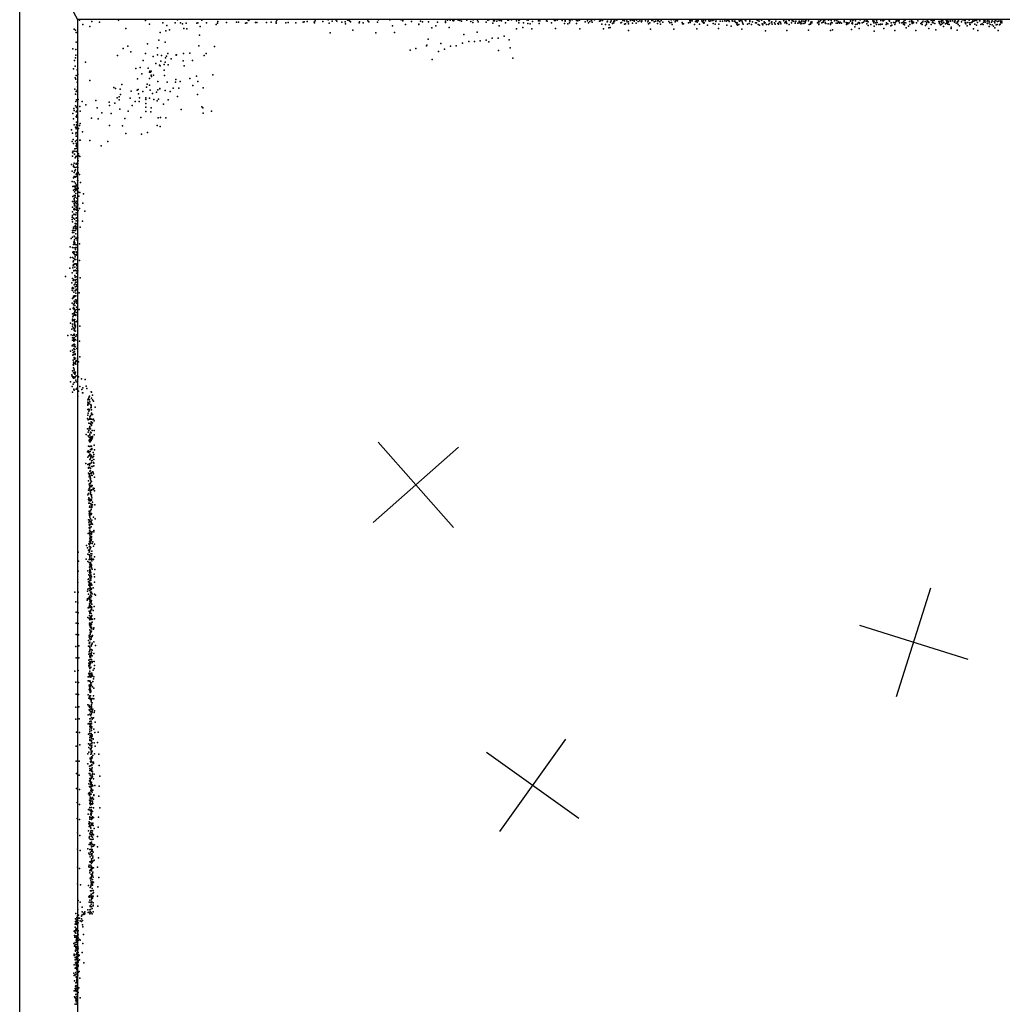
# Model space of a CAD drawing. Header units: millimetres. Extents: x 2956 to 18202, y -3010 to 34175.
# Tile 9 of 16: x 2956 to 6414, y 9639 to 13104. Entities that reach past the tile are written whole.
import ezdxf

# ---------------------------------------------------------------- set-up
doc = ezdxf.new("R2010")
doc.units = ezdxf.units.MM
for name, color, linetype in [('P', 9, 'Continuous'), ('PANOS', 10, 'Continuous'), ('ROOMS', 1, 'Continuous'), ('WALLS', 3, 'Continuous')]:
    doc.layers.add(name, color=color, linetype=linetype)

msp = doc.modelspace()

# ---------------------------------------------------------------- linework, layer by layer
at = {"layer": 'P'}
for p in [(3166, 13103), (3304, 13103), (3398, 13102), (3511, 13104), (3597, 13103), (3759, 13104), (3762, 13102), (3861, 13103), (3996, 13100), (4041, 13104), (4068, 13104), (4110, 13104), (4111, 13103), (4114, 13104), (4116, 13100), (4181, 13101), (4219, 13104), (4258, 13104), (4298, 13104), (4303, 13104), (4304, 13100), (4461, 13103), (4471, 13103), (4480, 13102), (4482, 13100), (4485, 13104), (4499, 13103), (4505, 13102), (4530, 13103), (4552, 13104), (4567, 13103), (4603, 13103), (4607, 13104), (4623, 13100), (4627, 13101), (4641, 13104), (4646, 13102), (4651, 13100), (4674, 13103), (4676, 13103), (4687, 13104), (4704, 13101), (4712, 13102), (4715, 13104), (4741, 13104), (4745, 13103), (4782, 13100), (4786, 13100), (4810, 13101), (4838, 13102), (4840, 13102), (4847, 13103), (4865, 13102), (4875, 13102), (4891, 13101), (4893, 13101), (4900, 13104), (4916, 13102), (4920, 13101), (4926, 13103), (4954, 13101), (4968, 13102), (4979, 13104), (5000, 13100), (5006, 13103), (5007, 13102), (5037, 13101), (5048, 13100), (5050, 13101), (5058, 13103), (5079, 13102), (5084, 13101), (5093, 13101), (5105, 13102), (5111, 13104), (5113, 13103), (5118, 13102), (5127, 13103), (5138, 13100), (5145, 13100), (5158, 13101), (5168, 13101), (5181, 13102), (5184, 13103), (5200, 13100), (5204, 13100), (5214, 13102), (5249, 13104), (5258, 13104), (5265, 13101), (5266, 13102), (5271, 13101), (5314, 13102), (5314, 13100), (5318, 13100), (5323, 13100), (5338, 13103), (5344, 13102), (5344, 13100), (5357, 13100), (5363, 13100), (5370, 13101), (5381, 13100), (5388, 13100), (5394, 13103), (5395, 13102), (5399, 13104), (5407, 13104), (5437, 13101), (5447, 13103), (5452, 13102), (5463, 13100), (5473, 13104), (5488, 13100), (5494, 13102), (5509, 13103), (5512, 13100), (5525, 13100), (5550, 13104), (5551, 13104), (5554, 13102), (5567, 13103), (5568, 13104), (5592, 13100), (5595, 13101), (5644, 13104), (5645, 13100), (5663, 13103), (5664, 13102), (5674, 13100), (5675, 13103), (5709, 13101), (5723, 13102), (5732, 13101), (5775, 13103), (5785, 13101), (5790, 13100), (5802, 13103), (5812, 13102), (5823, 13100), (5831, 13102), (5832, 13103), (5858, 13101), (5880, 13101), (5887, 13101), (5890, 13104), (5897, 13101), (5914, 13104), (5929, 13101), (5939, 13103), (5959, 13103), (5959, 13103), (5971, 13101), (5972, 13104), (5987, 13102), (5994, 13100), (5995, 13101), (5995, 13100), (5999, 13104), (6016, 13104), (6016, 13102), (6041, 13100), (6042, 13100), (6046, 13101), (6049, 13101), (6051, 13103), (6072, 13103), (6094, 13102), (6096, 13103), (6117, 13100), (6136, 13104), (6150, 13101), (6164, 13102), (6170, 13100), (6174, 13102), (6200, 13102), (6205, 13101), (6217, 13103), (6223, 13101), (6231, 13101), (6239, 13100), (6248, 13101), (6260, 13100), (6273, 13104), (6280, 13102), (6284, 13102), (6297, 13103), (6310, 13101), (6317, 13102), (6323, 13102), (6334, 13101), (6335, 13100), (6349, 13103), (6354, 13104), (6362, 13100), (6363, 13100), (6379, 13101), (6389, 13104), (6391, 13100), (6407, 13101), (3147, 13071), (3152, 13068), (3178, 13088), (3202, 13081), (3210, 13098), (3237, 13096), (3329, 13074), (3413, 13089), (3460, 13094), (3474, 13084), (3483, 13069), (3503, 13093), (3522, 13093), (3529, 13090), (3534, 13073), (3542, 13092), (3544, 13072), (3579, 13092), (3583, 13093), (3591, 13081), (3613, 13094), (3647, 13088), (3652, 13092), (3653, 13098), (3684, 13095), (3719, 13096), (3726, 13096), (3750, 13092), (3755, 13094), (3786, 13095), (3790, 13095), (3824, 13095), (3841, 13096), (3858, 13097), (3858, 13092), (3893, 13094), (3901, 13095), (3928, 13093), (3953, 13096), (3957, 13097), (3968, 13098), (3992, 13096), (3993, 13094), (4023, 13098), (4045, 13092), (4055, 13099), (4072, 13099), (4090, 13096), (4101, 13097), (4102, 13090), (4120, 13097), (4128, 13068), (4151, 13093), (4152, 13097), (4165, 13094), (4184, 13097), (4215, 13096), (4268, 13083), (4314, 13087), (4335, 13098), (4360, 13087), (4361, 13089), (4366, 13099), (4373, 13097), (4395, 13097), (4406, 13076), (4420, 13083), (4426, 13096), (4454, 13099), (4454, 13095), (4467, 13077), (4511, 13099), (4543, 13098), (4551, 13095), (4569, 13097), (4598, 13096), (4621, 13092), (4635, 13099), (4643, 13083), (4666, 13093), (4704, 13072), (4712, 13093), (4727, 13077), (4729, 13093), (4744, 13091), (4752, 13090), (4758, 13072), (4761, 13098), (4784, 13091), (4812, 13099), (4827, 13093), (4841, 13073), (4873, 13091), (4876, 13099), (4885, 13090), (4891, 13094), (4916, 13091), (4927, 13072), (4946, 13097), (4958, 13093), (4962, 13098), (4971, 13096), (4996, 13099), (5005, 13089), (5010, 13072), (5017, 13087), (5023, 13097), (5025, 13099), (5029, 13076), (5030, 13086), (5034, 13077), (5035, 13096), (5042, 13091), (5043, 13092), (5047, 13098), (5047, 13093), (5071, 13094), (5074, 13095), (5084, 13089), (5088, 13090), (5094, 13097), (5098, 13090), (5098, 13067), (5099, 13097), (5112, 13092), (5118, 13099), (5126, 13092), (5133, 13098), (5144, 13097), (5167, 13097), (5169, 13090), (5173, 13093), (5176, 13071), (5189, 13097), (5189, 13097), (5194, 13099), (5201, 13091), (5209, 13097), (5211, 13089), (5219, 13096), (5241, 13098), (5244, 13094), (5250, 13095), (5252, 13087), (5258, 13071), (5263, 13097), (5287, 13095), (5288, 13090), (5292, 13090), (5310, 13093), (5315, 13095), (5331, 13087), (5334, 13098), (5337, 13099), (5339, 13072), (5340, 13096), (5348, 13089), (5359, 13097), (5362, 13093), (5364, 13092), (5365, 13093), (5377, 13085), (5383, 13099), (5383, 13099), (5396, 13091), (5404, 13089), (5406, 13098), (5415, 13074), (5416, 13089), (5421, 13099), (5429, 13099), (5443, 13099), (5445, 13085), (5453, 13098), (5460, 13082), (5466, 13099), (5473, 13098), (5476, 13095), (5480, 13089), (5481, 13093), (5482, 13085), (5487, 13087), (5489, 13099), (5497, 13071), (5499, 13099), (5500, 13093), (5502, 13089), (5517, 13089), (5523, 13091), (5525, 13098), (5531, 13087), (5535, 13097), (5545, 13094), (5549, 13094), (5555, 13088), (5558, 13099), (5560, 13085), (5569, 13090), (5571, 13086), (5576, 13097), (5576, 13092), (5579, 13094), (5584, 13087), (5591, 13088), (5595, 13091), (5602, 13095), (5603, 13097), (5604, 13089), (5612, 13093), (5615, 13089), (5617, 13099), (5624, 13091), (5626, 13089), (5627, 13092), (5630, 13097), (5633, 13096), (5635, 13090), (5649, 13093), (5652, 13098), (5653, 13099), (5655, 13094), (5656, 13091), (5656, 13066), (5664, 13087), (5672, 13094), (5679, 13099), (5685, 13092), (5686, 13098), (5687, 13099), (5694, 13092), (5699, 13099), (5699, 13098), (5699, 13094), (5704, 13096), (5705, 13090), (5708, 13091), (5709, 13098), (5716, 13099), (5716, 13091), (5720, 13094), (5721, 13098), (5732, 13068), (5734, 13088), (5739, 13090), (5739, 13089), (5740, 13096), (5741, 13095), (5744, 13097), (5744, 13094), (5764, 13093), (5767, 13099), (5768, 13094), (5768, 13088), (5772, 13099), (5779, 13094), (5784, 13096), (5791, 13094), (5793, 13091), (5801, 13090), (5801, 13090), (5809, 13091), (5809, 13088), (5810, 13067), (5813, 13095), (5815, 13093), (5816, 13069), (5829, 13092), (5834, 13092), (5836, 13098), (5839, 13096), (5841, 13092), (5844, 13096), (5848, 13092), (5858, 13097), (5865, 13095), (5866, 13094), (5866, 13087), (5869, 13094), (5870, 13090), (5875, 13094), (5880, 13099), (5883, 13070), (5884, 13092), (5887, 13093), (5887, 13090), (5895, 13079), (5898, 13088), (5903, 13089), (5907, 13093), (5909, 13095), (5910, 13073), (5912, 13094), (5912, 13091), (5921, 13093), (5926, 13096), (5935, 13099), (5937, 13090), (5939, 13098), (5942, 13097), (5942, 13084), (5951, 13088), (5960, 13098), (5962, 13094), (5963, 13099), (5963, 13082), (5968, 13094), (5971, 13088), (5974, 13095), (5980, 13087), (5985, 13089), (5985, 13088), (5991, 13089), (5997, 13073), (6005, 13087), (6006, 13094), (6011, 13090), (6017, 13099), (6022, 13083), (6023, 13093), (6025, 13085), (6031, 13095), (6036, 13088), (6036, 13066), (6037, 13095), (6037, 13093), (6040, 13098), (6050, 13099), (6052, 13093), (6060, 13094), (6064, 13095), (6066, 13089), (6067, 13099), (6070, 13094), (6070, 13086), (6075, 13094), (6075, 13093), (6076, 13076), (6084, 13082), (6088, 13098), (6089, 13087), (6094, 13097), (6097, 13091), (6098, 13097), (6101, 13096), (6102, 13094), (6102, 13093), (6110, 13066), (6112, 13093), (6127, 13091), (6131, 13095), (6132, 13088), (6134, 13097), (6143, 13098), (6144, 13084), (6147, 13089), (6148, 13095), (6150, 13098), (6154, 13098), (6156, 13095), (6156, 13073), (6164, 13088), (6168, 13095), (6171, 13093), (6177, 13091), (6180, 13069), (6191, 13098), (6192, 13096), (6193, 13091), (6194, 13098), (6197, 13086), (6199, 13087), (6200, 13096), (6204, 13091), (6207, 13080), (6208, 13095), (6214, 13090), (6218, 13092), (6219, 13098), (6222, 13095), (6223, 13089), (6225, 13097), (6227, 13088), (6232, 13099), (6234, 13078), (6234, 13074), (6246, 13099), (6246, 13096), (6252, 13092), (6255, 13068), (6256, 13098), (6256, 13094), (6259, 13087), (6264, 13083), (6271, 13097), (6283, 13094), (6286, 13095), (6286, 13090), (6290, 13083), (6293, 13095), (6300, 13094), (6300, 13087), (6301, 13088), (6306, 13095), (6307, 13095), (6309, 13098), (6313, 13072), (6314, 13099), (6317, 13089), (6323, 13085), (6327, 13095), (6328, 13067), (6338, 13088), (6343, 13090), (6347, 13088), (6348, 13096), (6353, 13099), (6354, 13096), (6361, 13099), (6361, 13092), (6362, 13091), (6368, 13099), (6368, 13093), (6368, 13081), (6371, 13088), (6376, 13096), (6378, 13086), (6383, 13082), (6386, 13098), (6388, 13093), (6388, 13076), (6392, 13086), (6396, 13087), (6397, 13098), (6399, 13066), (6401, 13099), (6404, 13086), (6407, 13089), (6408, 13099), (6409, 13095), (6410, 13099), (6411, 13096), (6412, 13094), (6413, 13099), (3154, 13059), (3445, 13032), (3450, 13059), (3470, 13065), (3589, 13050), (4049, 13058), (4209, 13058), (4275, 13060), (4393, 13036), (4519, 13052), (4566, 13061), (4597, 13032), (4619, 13039), (4640, 13040), (4661, 13047), (4679, 13034), (5581, 13065), (5963, 13064), (3143, 13002), (3153, 13000), (3155, 13025), (3320, 13003), (3336, 13011), (3405, 13020), (3441, 13006), (3468, 13025), (3586, 13013), (3641, 13010), (4330, 12997), (4350, 13003), (4387, 13012), (4389, 13015), (4438, 13021), (4451, 13001), (4472, 13011), (4492, 13013), (4514, 13022), (4536, 13028), (4556, 13028), (4576, 13030), (4607, 13026), (4641, 12996), (4682, 13005), (3152, 12970), (3153, 12980), (3300, 12979), (3347, 12991), (3398, 12986), (3426, 12975), (3441, 12981), (3455, 12978), (3469, 12970), (3472, 12976), (3477, 12985), (3489, 12967), (3507, 12981), (3507, 12980), (3508, 12981), (3532, 12985), (3554, 12987), (3605, 12979), (3612, 12985), (4408, 12964), (4430, 12992), (4691, 12969), (3145, 12932), (3149, 12961), (3151, 12941), (3158, 12928), (3187, 12955), (3365, 12933), (3380, 12936), (3390, 12961), (3408, 12934), (3435, 12950), (3448, 12944), (3450, 12942), (3452, 12958), (3464, 12947), (3464, 12927), (3468, 12955), (3478, 12946), (3531, 12960), (3535, 12942), (3564, 12961), (3151, 12900), (3153, 12895), (3155, 12908), (3160, 12913), (3370, 12896), (3386, 12914), (3412, 12897), (3413, 12920), (3414, 12923), (3416, 12920), (3418, 12923), (3419, 12909), (3420, 12904), (3427, 12909), (3465, 12908), (3505, 12894), (3554, 12898), (3578, 12906), (3635, 12911), (3150, 12860), (3158, 12885), (3159, 12868), (3202, 12891), (3287, 12866), (3293, 12862), (3309, 12860), (3315, 12876), (3373, 12859), (3402, 12867), (3404, 12877), (3413, 12874), (3442, 12887), (3442, 12858), (3449, 12862), (3449, 12861), (3475, 12885), (3496, 12864), (3504, 12885), (3516, 12864), (3520, 12887), (3565, 12873), (3583, 12887), (3601, 12865), (3152, 12842), (3155, 12852), (3158, 12856), (3159, 12840), (3161, 12824), (3299, 12829), (3306, 12833), (3306, 12823), (3310, 12841), (3344, 12828), (3348, 12853), (3369, 12857), (3374, 12843), (3377, 12829), (3389, 12852), (3400, 12830), (3400, 12824), (3413, 12828), (3415, 12857), (3423, 12845), (3428, 12824), (3437, 12849), (3444, 12825), (3468, 12855), (3485, 12852), (3511, 12834), (3582, 12841), (3146, 12792), (3152, 12801), (3153, 12816), (3156, 12822), (3156, 12795), (3158, 12799), (3167, 12799), (3175, 12817), (3188, 12805), (3224, 12820), (3228, 12794), (3271, 12814), (3272, 12802), (3290, 12811), (3308, 12789), (3352, 12802), (3362, 12817), (3376, 12816), (3400, 12810), (3400, 12797), (3418, 12794), (3440, 12819), (3462, 12807), (3478, 12822), (3524, 12788), (3597, 12798), (3600, 12794), (3143, 12774), (3145, 12755), (3148, 12785), (3155, 12780), (3155, 12764), (3156, 12761), (3157, 12768), (3158, 12785), (3169, 12782), (3209, 12758), (3232, 12755), (3245, 12777), (3278, 12774), (3326, 12757), (3337, 12782), (3382, 12760), (3400, 12781), (3417, 12780), (3443, 12759), (3451, 12760), (3470, 12759), (3601, 12775), (3631, 12783), (3147, 12735), (3152, 12726), (3154, 12723), (3154, 12720), (3155, 12720), (3156, 12744), (3156, 12735), (3157, 12743), (3157, 12726), (3158, 12732), (3163, 12722), (3166, 12732), (3168, 12739), (3272, 12732), (3317, 12731), (3439, 12732), (3450, 12728), (3138, 12717), (3142, 12705), (3153, 12703), (3154, 12708), (3155, 12695), (3156, 12695), (3177, 12710), (3329, 12704), (3385, 12702), (3406, 12707), (3140, 12676), (3144, 12683), (3145, 12669), (3150, 12650), (3152, 12677), (3154, 12670), (3154, 12662), (3154, 12661), (3155, 12651), (3156, 12658), (3157, 12680), (3157, 12666), (3167, 12681), (3169, 12681), (3203, 12679), (3243, 12660), (3266, 12676), (3142, 12638), (3142, 12624), (3143, 12636), (3144, 12642), (3149, 12631), (3150, 12642), (3151, 12618), (3151, 12618), (3153, 12622), (3154, 12624), (3155, 12623), (3156, 12640), (3160, 12617), (3163, 12632), (3164, 12625), (3167, 12623), (3138, 12595), (3145, 12593), (3145, 12588), (3147, 12599), (3147, 12585), (3151, 12584), (3154, 12598), (3154, 12596), (3156, 12598), (3157, 12586), (3158, 12586), (3160, 12598), (3160, 12584), (3161, 12608), (3140, 12571), (3145, 12548), (3147, 12567), (3147, 12553), (3150, 12573), (3151, 12550), (3152, 12576), (3152, 12551), (3153, 12552), (3154, 12561), (3155, 12552), (3157, 12564), (3158, 12559), (3158, 12553), (3162, 12567), (3162, 12564), (3166, 12560), (3140, 12535), (3143, 12517), (3147, 12534), (3148, 12519), (3150, 12516), (3152, 12529), (3152, 12512), (3153, 12519), (3154, 12511), (3155, 12523), (3157, 12520), (3159, 12539), (3160, 12539), (3161, 12511), (3170, 12531), (3143, 12482), (3145, 12504), (3148, 12486), (3149, 12499), (3150, 12507), (3151, 12486), (3151, 12480), (3153, 12503), (3153, 12493), (3154, 12506), (3157, 12476), (3159, 12508), (3163, 12497), (3164, 12483), (3167, 12496), (3180, 12492), (3142, 12465), (3142, 12445), (3147, 12475), (3147, 12470), (3147, 12458), (3148, 12463), (3149, 12453), (3149, 12449), (3150, 12466), (3153, 12461), (3155, 12458), (3155, 12448), (3155, 12444), (3157, 12466), (3157, 12456), (3160, 12453), (3178, 12459), (3140, 12409), (3141, 12428), (3141, 12415), (3146, 12437), (3146, 12420), (3148, 12440), (3148, 12436), (3150, 12435), (3150, 12419), (3153, 12418), (3155, 12438), (3155, 12425), (3156, 12407), (3157, 12434), (3162, 12433), (3166, 12440), (3185, 12431), (3140, 12401), (3141, 12393), (3145, 12406), (3145, 12374), (3149, 12402), (3150, 12377), (3151, 12387), (3151, 12375), (3152, 12380), (3153, 12387), (3154, 12406), (3155, 12397), (3157, 12376), (3158, 12385), (3159, 12386), (3160, 12397), (3168, 12374), (3177, 12395), (3141, 12362), (3141, 12356), (3141, 12339), (3145, 12370), (3146, 12355), (3147, 12363), (3147, 12343), (3149, 12341), (3152, 12370), (3152, 12362), (3153, 12351), (3155, 12369), (3158, 12367), (3158, 12338), (3159, 12340), (3133, 12305), (3137, 12334), (3142, 12303), (3145, 12313), (3146, 12321), (3148, 12324), (3148, 12322), (3148, 12316), (3148, 12314), (3149, 12330), (3150, 12319), (3151, 12313), (3152, 12335), (3153, 12303), (3154, 12312), (3154, 12303), (3155, 12334), (3158, 12328), (3160, 12337), (3166, 12316), (3143, 12286), (3143, 12285), (3145, 12288), (3146, 12285), (3146, 12281), (3147, 12287), (3147, 12280), (3148, 12301), (3150, 12277), (3151, 12270), (3152, 12296), (3153, 12302), (3154, 12276), (3155, 12288), (3155, 12278), (3156, 12285), (3134, 12267), (3141, 12267), (3144, 12252), (3144, 12238), (3145, 12256), (3145, 12243), (3146, 12264), (3148, 12243), (3148, 12243), (3150, 12261), (3150, 12245), (3150, 12234), (3153, 12261), (3153, 12245), (3154, 12244), (3157, 12239), (3159, 12246), (3159, 12236), (3166, 12257), (3117, 12201), (3132, 12230), (3140, 12213), (3143, 12231), (3146, 12222), (3146, 12221), (3150, 12204), (3151, 12222), (3153, 12223), (3154, 12199), (3156, 12220), (3156, 12212), (3157, 12230), (3160, 12221), (3139, 12178), (3141, 12194), (3144, 12186), (3146, 12190), (3146, 12190), (3148, 12171), (3150, 12174), (3151, 12198), (3151, 12186), (3152, 12188), (3152, 12188), (3152, 12179), (3154, 12165), (3155, 12190), (3155, 12190), (3155, 12181), (3156, 12171), (3159, 12174), (3169, 12196), (3140, 12160), (3140, 12152), (3142, 12151), (3143, 12162), (3145, 12158), (3145, 12131), (3146, 12146), (3149, 12132), (3149, 12130), (3150, 12130), (3151, 12164), (3151, 12151), (3152, 12150), (3153, 12142), (3153, 12132), (3154, 12156), (3154, 12154), (3165, 12143), (3140, 12107), (3141, 12123), (3144, 12125), (3145, 12101), (3147, 12106), (3148, 12114), (3149, 12129), (3149, 12111), (3150, 12098), (3152, 12118), (3153, 12118), (3153, 12112), (3156, 12114), (3156, 12107), (3159, 12119), (3133, 12086), (3141, 12069), (3144, 12088), (3145, 12092), (3145, 12063), (3147, 12088), (3148, 12085), (3148, 12073), (3148, 12069), (3149, 12064), (3150, 12078), (3150, 12067), (3151, 12081), (3153, 12066), (3153, 12063), (3155, 12084), (3155, 12074), (3156, 12093), (3165, 12085), (3135, 12036), (3141, 12051), (3141, 12033), (3141, 12026), (3142, 12044), (3143, 12059), (3144, 12048), (3148, 12046), (3149, 12041), (3149, 12035), (3149, 12031), (3150, 12049), (3150, 12027), (3152, 12029), (3153, 12041), (3156, 12042), (3159, 12044), (3167, 12026), (3125, 11993), (3137, 11995), (3139, 12015), (3143, 11993), (3144, 12020), (3146, 11997), (3147, 12016), (3147, 12011), (3148, 12016), (3148, 12012), (3148, 11998), (3149, 12013), (3149, 11994), (3150, 12019), (3151, 12008), (3152, 12023), (3156, 11995), (3159, 12009), (3140, 11957), (3142, 11985), (3142, 11977), (3142, 11959), (3145, 11976), (3145, 11960), (3146, 11981), (3146, 11973), (3147, 11986), (3147, 11963), (3148, 11963), (3148, 11960), (3150, 11975), (3150, 11960), (3151, 11979), (3153, 11989), (3158, 11977), (3166, 11973), (3134, 11938), (3142, 11941), (3143, 11924), (3144, 11933), (3145, 11926), (3146, 11946), (3146, 11926), (3147, 11937), (3148, 11954), (3149, 11945), (3149, 11935), (3150, 11944), (3151, 11953), (3151, 11929), (3151, 11926), (3157, 11947), (3159, 11955), (3144, 11906), (3144, 11890), (3145, 11899), (3145, 11892), (3145, 11889), (3146, 11895), (3147, 11915), (3148, 11914), (3148, 11894), (3149, 11910), (3150, 11911), (3151, 11913), (3151, 11896), (3152, 11899), (3153, 11902), (3153, 11892), (3154, 11905), (3154, 11903), (3159, 11913), (3163, 11900), (3167, 11918), (3139, 11854), (3142, 11869), (3145, 11879), (3145, 11861), (3147, 11874), (3147, 11861), (3148, 11869), (3150, 11857), (3151, 11858), (3152, 11864), (3135, 11830), (3140, 11850), (3143, 11846), (3144, 11822), (3145, 11848), (3145, 11843), (3147, 11846), (3148, 11828), (3150, 11844), (3150, 11844), (3151, 11847), (3153, 11836), (3154, 11851), (3155, 11830), (3163, 11847), (3173, 11841), (3186, 11838), (3140, 11813), (3141, 11794), (3146, 11804), (3147, 11800), (3155, 11804), (3158, 11808), (3163, 11797), (3167, 11814), (3174, 11803), (3177, 11791), (3178, 11809), (3178, 11791), (3190, 11815), (3192, 11806), (3207, 11795), (3209, 11793), (3212, 11783), (3160, 11779), (3195, 11766), (3195, 11758), (3196, 11751), (3197, 11769), (3198, 11756), (3199, 11774), (3200, 11777), (3200, 11752), (3201, 11779), (3201, 11767), (3201, 11766), (3203, 11759), (3206, 11750), (3208, 11772), (3212, 11766), (3216, 11762), (3196, 11748), (3196, 11732), (3197, 11720), (3199, 11734), (3199, 11727), (3201, 11731), (3206, 11738), (3207, 11746), (3207, 11745), (3207, 11744), (3207, 11739), (3208, 11720), (3208, 11718), (3208, 11715), (3209, 11731), (3209, 11715), (3212, 11715), (3221, 11741), (3194, 11701), (3195, 11713), (3197, 11696), (3199, 11684), (3201, 11699), (3202, 11707), (3202, 11701), (3204, 11701), (3204, 11698), (3204, 11683), (3205, 11710), (3206, 11681), (3207, 11689), (3208, 11699), (3208, 11681), (3209, 11688), (3212, 11686), (3213, 11697), (3215, 11699), (3218, 11693), (3190, 11645), (3194, 11665), (3197, 11653), (3199, 11659), (3200, 11665), (3201, 11668), (3202, 11670), (3203, 11673), (3203, 11673), (3203, 11671), (3203, 11646), (3205, 11665), (3205, 11653), (3207, 11650), (3208, 11676), (3211, 11658), (3218, 11659), (3197, 11640), (3200, 11635), (3200, 11624), (3200, 11622), (3202, 11642), (3202, 11628), (3202, 11623), (3203, 11635), (3203, 11619), (3204, 11623), (3204, 11619), (3205, 11629), (3206, 11630), (3206, 11624), (3207, 11636), (3207, 11623), (3207, 11623), (3209, 11633), (3210, 11628), (3212, 11638), (3212, 11633), (3218, 11643), (3194, 11583), (3197, 11587), (3198, 11604), (3199, 11581), (3201, 11585), (3203, 11602), (3203, 11575), (3204, 11585), (3205, 11592), (3206, 11603), (3206, 11592), (3208, 11603), (3210, 11595), (3210, 11593), (3210, 11592), (3214, 11581), (3218, 11607), (3219, 11591), (3188, 11543), (3196, 11565), (3199, 11570), (3200, 11569), (3200, 11541), (3202, 11557), (3202, 11541), (3203, 11572), (3204, 11542), (3205, 11573), (3205, 11560), (3206, 11566), (3208, 11569), (3208, 11566), (3208, 11545), (3209, 11571), (3209, 11552), (3211, 11553), (3212, 11563), (3215, 11567), (3215, 11546), (3217, 11574), (3217, 11556), (3217, 11544), (3196, 11539), (3198, 11528), (3198, 11526), (3198, 11508), (3201, 11536), (3201, 11528), (3202, 11529), (3203, 11515), (3203, 11506), (3205, 11525), (3205, 11517), (3206, 11508), (3206, 11508), (3207, 11509), (3208, 11508), (3210, 11532), (3212, 11532), (3212, 11513), (3214, 11512), (3216, 11506), (3217, 11534), (3198, 11481), (3200, 11503), (3200, 11495), (3201, 11471), (3202, 11499), (3204, 11496), (3204, 11495), (3204, 11488), (3204, 11471), (3205, 11491), (3205, 11490), (3205, 11487), (3205, 11474), (3206, 11482), (3208, 11501), (3208, 11479), (3211, 11500), (3219, 11494), (3198, 11449), (3198, 11437), (3200, 11470), (3200, 11454), (3201, 11464), (3201, 11454), (3202, 11464), (3202, 11458), (3203, 11448), (3204, 11462), (3204, 11449), (3204, 11446), (3205, 11441), (3205, 11438), (3206, 11447), (3208, 11465), (3208, 11450), (3208, 11449), (3209, 11461), (3211, 11465), (3214, 11456), (3214, 11451), (3218, 11454), (3219, 11446), (3196, 11432), (3198, 11416), (3199, 11422), (3199, 11403), (3200, 11414), (3200, 11411), (3201, 11403), (3203, 11417), (3203, 11414), (3205, 11433), (3205, 11411), (3206, 11416), (3208, 11415), (3209, 11432), (3209, 11427), (3209, 11413), (3210, 11422), (3212, 11406), (3200, 11375), (3200, 11373), (3201, 11389), (3201, 11371), (3202, 11370), (3203, 11392), (3203, 11391), (3203, 11391), (3203, 11375), (3205, 11376), (3206, 11401), (3207, 11387), (3207, 11381), (3208, 11396), (3210, 11391), (3210, 11387), (3211, 11398), (3212, 11397), (3220, 11397), (3198, 11344), (3199, 11344), (3199, 11336), (3200, 11365), (3201, 11367), (3201, 11359), (3202, 11342), (3202, 11340), (3202, 11338), (3203, 11366), (3203, 11358), (3203, 11353), (3204, 11363), (3205, 11348), (3207, 11363), (3207, 11337), (3207, 11334), (3207, 11334), (3208, 11365), (3209, 11367), (3210, 11343), (3215, 11353), (3221, 11348), (3200, 11329), (3200, 11316), (3201, 11324), (3201, 11315), (3201, 11305), (3201, 11298), (3202, 11328), (3202, 11305), (3203, 11327), (3203, 11317), (3203, 11312), (3205, 11303), (3207, 11329), (3207, 11320), (3208, 11331), (3208, 11300), (3209, 11332), (3211, 11302), (3212, 11329), (3217, 11307), (3217, 11302), (3197, 11296), (3201, 11268), (3201, 11267), (3202, 11278), (3203, 11296), (3203, 11291), (3203, 11280), (3204, 11287), (3204, 11281), (3204, 11275), (3204, 11271), (3205, 11265), (3206, 11269), (3207, 11271), (3208, 11297), (3208, 11286), (3209, 11294), (3209, 11283), (3209, 11276), (3213, 11267), (3161, 11230), (3191, 11254), (3194, 11246), (3198, 11237), (3199, 11260), (3200, 11237), (3200, 11236), (3200, 11230), (3201, 11258), (3201, 11257), (3201, 11250), (3201, 11232), (3202, 11250), (3202, 11240), (3202, 11238), (3203, 11238), (3204, 11249), (3204, 11245), (3205, 11262), (3206, 11247), (3210, 11234), (3211, 11261), (3216, 11252), (3219, 11258), (3163, 11199), (3190, 11206), (3196, 11223), (3196, 11197), (3200, 11221), (3200, 11204), (3200, 11194), (3201, 11220), (3202, 11210), (3203, 11218), (3203, 11215), (3203, 11204), (3204, 11204), (3205, 11194), (3206, 11225), (3208, 11217), (3208, 11217), (3208, 11209), (3210, 11225), (3210, 11205), (3210, 11200), (3210, 11200), (3214, 11206), (3215, 11204), (3219, 11214), (3162, 11164), (3196, 11165), (3201, 11178), (3202, 11167), (3202, 11163), (3203, 11188), (3203, 11170), (3204, 11183), (3204, 11180), (3204, 11167), (3204, 11163), (3205, 11163), (3206, 11189), (3208, 11186), (3209, 11183), (3209, 11178), (3209, 11175), (3211, 11171), (3220, 11169), (3197, 11134), (3198, 11126), (3199, 11150), (3199, 11136), (3201, 11159), (3201, 11148), (3202, 11158), (3202, 11142), (3203, 11158), (3203, 11157), (3203, 11129), (3204, 11132), (3206, 11158), (3206, 11150), (3206, 11138), (3206, 11132), (3207, 11146), (3209, 11144), (3218, 11153), (3219, 11144), (3219, 11125), (3150, 11090), (3160, 11124), (3162, 11090), (3194, 11093), (3196, 11100), (3199, 11114), (3200, 11118), (3200, 11102), (3201, 11122), (3201, 11114), (3201, 11095), (3202, 11109), (3203, 11103), (3203, 11095), (3204, 11113), (3205, 11118), (3205, 11106), (3205, 11090), (3206, 11121), (3206, 11100), (3207, 11099), (3209, 11118), (3209, 11101), (3209, 11090), (3210, 11114), (3214, 11105), (3153, 11056), (3193, 11061), (3194, 11066), (3198, 11082), (3198, 11069), (3200, 11069), (3200, 11065), (3201, 11073), (3203, 11058), (3204, 11077), (3204, 11063), (3205, 11079), (3205, 11070), (3206, 11070), (3207, 11085), (3207, 11057), (3207, 11056), (3208, 11076), (3209, 11060), (3211, 11084), (3219, 11083), (3222, 11079), (3160, 11052), (3197, 11034), (3199, 11034), (3200, 11040), (3200, 11023), (3201, 11048), (3203, 11044), (3203, 11043), (3203, 11038), (3204, 11052), (3204, 11021), (3205, 11041), (3205, 11036), (3205, 11023), (3206, 11052), (3206, 11026), (3208, 11038), (3208, 11029), (3210, 11047), (3210, 11034), (3214, 11025), (3218, 11039), (3154, 11019), (3162, 11017), (3196, 11000), (3200, 10997), (3201, 11008), (3202, 11018), (3202, 10992), (3203, 11016), (3204, 11020), (3204, 10999), (3204, 10994), (3205, 11004), (3206, 10994), (3207, 11015), (3207, 10998), (3209, 11004), (3210, 11007), (3210, 10993), (3212, 10994), (3219, 10996), (3154, 10981), (3162, 10979), (3201, 10981), (3201, 10981), (3201, 10974), (3202, 10977), (3203, 10978), (3203, 10957), (3204, 10975), (3204, 10971), (3204, 10969), (3204, 10968), (3204, 10968), (3205, 10952), (3206, 10981), (3206, 10964), (3207, 10974), (3208, 10966), (3208, 10965), (3208, 10952), (3209, 10977), (3210, 10961), (3211, 10984), (3215, 10959), (3217, 10964), (3154, 10941), (3163, 10939), (3198, 10920), (3200, 10937), (3200, 10931), (3201, 10934), (3202, 10935), (3202, 10925), (3204, 10946), (3204, 10940), (3205, 10946), (3205, 10923), (3205, 10923), (3207, 10950), (3207, 10932), (3207, 10931), (3207, 10930), (3207, 10924), (3208, 10932), (3210, 10935), (3210, 10935), (3211, 10933), (3212, 10937), (3153, 10898), (3164, 10901), (3198, 10899), (3200, 10910), (3200, 10900), (3201, 10909), (3202, 10914), (3203, 10895), (3203, 10885), (3204, 10889), (3207, 10903), (3207, 10899), (3207, 10888), (3210, 10905), (3210, 10887), (3211, 10910), (3211, 10909), (3211, 10886), (3217, 10915), (3223, 10902), (3154, 10859), (3164, 10858), (3199, 10871), (3199, 10850), (3200, 10880), (3201, 10881), (3202, 10872), (3202, 10866), (3203, 10865), (3203, 10862), (3203, 10852), (3205, 10865), (3205, 10860), (3206, 10873), (3206, 10867), (3206, 10867), (3207, 10871), (3208, 10878), (3208, 10866), (3209, 10876), (3209, 10852), (3211, 10865), (3217, 10874), (3161, 10814), (3199, 10840), (3199, 10832), (3200, 10827), (3201, 10835), (3202, 10836), (3203, 10844), (3203, 10833), (3203, 10821), (3204, 10844), (3204, 10823), (3205, 10844), (3205, 10839), (3206, 10825), (3206, 10824), (3207, 10846), (3207, 10845), (3211, 10842), (3212, 10846), (3214, 10815), (3218, 10845), (3218, 10821), (3219, 10831), (3150, 10811), (3197, 10792), (3199, 10803), (3200, 10804), (3200, 10801), (3200, 10792), (3200, 10778), (3200, 10778), (3201, 10798), (3202, 10812), (3202, 10801), (3202, 10796), (3202, 10794), (3203, 10805), (3206, 10802), (3206, 10790), (3208, 10795), (3209, 10805), (3209, 10800), (3210, 10805), (3211, 10794), (3212, 10798), (3215, 10784), (3217, 10792), (3153, 10773), (3163, 10772), (3197, 10777), (3200, 10762), (3200, 10747), (3200, 10747), (3201, 10776), (3201, 10759), (3201, 10756), (3202, 10745), (3203, 10775), (3203, 10750), (3204, 10776), (3204, 10744), (3205, 10765), (3205, 10759), (3205, 10757), (3205, 10756), (3205, 10748), (3206, 10770), (3208, 10770), (3208, 10762), (3212, 10756), (3213, 10775), (3217, 10752), (3154, 10731), (3163, 10729), (3197, 10728), (3199, 10717), (3201, 10722), (3202, 10742), (3202, 10725), (3202, 10716), (3204, 10736), (3204, 10717), (3204, 10713), (3204, 10713), (3205, 10742), (3205, 10725), (3205, 10716), (3205, 10713), (3206, 10742), (3206, 10742), (3206, 10739), (3207, 10711), (3210, 10714), (3213, 10715), (3215, 10725), (3217, 10714), (3153, 10685), (3164, 10686), (3196, 10693), (3199, 10692), (3200, 10687), (3200, 10675), (3201, 10685), (3202, 10688), (3202, 10677), (3204, 10686), (3206, 10679), (3207, 10708), (3207, 10704), (3208, 10688), (3208, 10684), (3208, 10678), (3209, 10694), (3211, 10700), (3212, 10678), (3213, 10678), (3153, 10642), (3165, 10644), (3197, 10658), (3202, 10660), (3202, 10644), (3203, 10673), (3204, 10644), (3205, 10668), (3205, 10656), (3206, 10658), (3208, 10670), (3208, 10661), (3209, 10649), (3210, 10667), (3211, 10672), (3211, 10667), (3211, 10643), (3213, 10646), (3215, 10647), (3218, 10666), (3219, 10672), (3197, 10626), (3200, 10627), (3201, 10626), (3202, 10634), (3202, 10607), (3203, 10625), (3203, 10617), (3204, 10626), (3204, 10624), (3204, 10619), (3204, 10614), (3205, 10626), (3206, 10636), (3206, 10627), (3206, 10619), (3207, 10635), (3208, 10628), (3208, 10626), (3208, 10612), (3208, 10610), (3209, 10628), (3210, 10615), (3217, 10607), (3221, 10632), (3156, 10597), (3166, 10596), (3198, 10590), (3201, 10592), (3202, 10600), (3202, 10578), (3203, 10599), (3203, 10571), (3204, 10585), (3205, 10581), (3207, 10592), (3207, 10587), (3208, 10603), (3208, 10575), (3209, 10583), (3209, 10582), (3209, 10576), (3210, 10581), (3211, 10588), (3211, 10583), (3214, 10573), (3214, 10572), (3220, 10596), (3232, 10597), (3155, 10547), (3167, 10552), (3198, 10556), (3199, 10543), (3202, 10551), (3203, 10567), (3204, 10569), (3204, 10567), (3204, 10554), (3204, 10538), (3206, 10536), (3207, 10548), (3207, 10539), (3208, 10567), (3208, 10565), (3208, 10558), (3208, 10543), (3210, 10551), (3210, 10544), (3211, 10559), (3218, 10559), (3221, 10547), (3230, 10560), (3195, 10520), (3199, 10526), (3204, 10505), (3204, 10504), (3204, 10503), (3206, 10519), (3206, 10502), (3207, 10531), (3207, 10526), (3208, 10526), (3208, 10520), (3208, 10510), (3208, 10510), (3208, 10503), (3209, 10525), (3209, 10507), (3210, 10528), (3210, 10510), (3211, 10530), (3211, 10506), (3213, 10515), (3219, 10520), (3234, 10519), (3155, 10495), (3165, 10495), (3196, 10485), (3201, 10477), (3203, 10469), (3205, 10494), (3205, 10478), (3206, 10491), (3207, 10496), (3207, 10495), (3208, 10493), (3208, 10482), (3209, 10482), (3209, 10466), (3210, 10492), (3210, 10483), (3210, 10480), (3211, 10471), (3214, 10489), (3215, 10491), (3216, 10486), (3236, 10480), (3156, 10451), (3165, 10446), (3200, 10451), (3202, 10451), (3202, 10434), (3203, 10462), (3203, 10451), (3204, 10445), (3205, 10464), (3205, 10445), (3205, 10432), (3206, 10465), (3207, 10440), (3208, 10459), (3208, 10435), (3209, 10438), (3209, 10437), (3209, 10436), (3210, 10463), (3210, 10463), (3211, 10446), (3211, 10439), (3212, 10457), (3212, 10450), (3212, 10440), (3215, 10433), (3218, 10449), (3238, 10442), (3156, 10399), (3199, 10415), (3201, 10426), (3201, 10405), (3204, 10425), (3204, 10422), (3204, 10403), (3205, 10430), (3205, 10413), (3206, 10419), (3207, 10414), (3207, 10407), (3207, 10397), (3208, 10421), (3209, 10418), (3209, 10404), (3209, 10397), (3211, 10412), (3213, 10408), (3220, 10409), (3235, 10407), (3166, 10395), (3198, 10380), (3200, 10383), (3201, 10374), (3202, 10384), (3203, 10381), (3203, 10376), (3204, 10364), (3205, 10368), (3205, 10365), (3206, 10391), (3206, 10390), (3207, 10379), (3207, 10362), (3208, 10394), (3208, 10390), (3208, 10389), (3208, 10363), (3209, 10391), (3211, 10386), (3212, 10367), (3213, 10393), (3213, 10362), (3217, 10376), (3217, 10374), (3234, 10371), (3158, 10349), (3166, 10342), (3201, 10358), (3202, 10346), (3202, 10332), (3203, 10331), (3204, 10354), (3204, 10349), (3205, 10341), (3206, 10357), (3206, 10354), (3207, 10344), (3208, 10332), (3209, 10343), (3211, 10343), (3212, 10354), (3212, 10348), (3213, 10346), (3215, 10361), (3216, 10330), (3238, 10330), (3158, 10293), (3197, 10308), (3198, 10325), (3200, 10323), (3202, 10299), (3202, 10296), (3205, 10322), (3205, 10320), (3205, 10308), (3207, 10324), (3207, 10313), (3207, 10308), (3207, 10305), (3208, 10317), (3208, 10311), (3208, 10297), (3208, 10293), (3210, 10320), (3210, 10318), (3210, 10297), (3211, 10319), (3212, 10318), (3212, 10299), (3212, 10294), (3216, 10296), (3233, 10298), (3166, 10290), (3199, 10274), (3200, 10281), (3200, 10265), (3201, 10276), (3202, 10270), (3203, 10291), (3205, 10263), (3205, 10263), (3206, 10278), (3206, 10268), (3206, 10259), (3207, 10269), (3208, 10271), (3209, 10290), (3210, 10292), (3210, 10274), (3212, 10271), (3213, 10276), (3214, 10268), (3232, 10263), (3159, 10242), (3167, 10233), (3198, 10249), (3200, 10225), (3201, 10229), (3202, 10239), (3205, 10244), (3206, 10249), (3206, 10236), (3207, 10251), (3208, 10237), (3208, 10229), (3210, 10244), (3210, 10236), (3211, 10235), (3212, 10249), (3212, 10240), (3212, 10227), (3216, 10235), (3218, 10258), (3230, 10229), (3200, 10202), (3204, 10220), (3204, 10207), (3204, 10202), (3206, 10202), (3207, 10219), (3208, 10210), (3208, 10205), (3209, 10205), (3209, 10196), (3209, 10193), (3210, 10219), (3211, 10194), (3213, 10202), (3214, 10220), (3215, 10195), (3219, 10200), (3230, 10193), (3159, 10185), (3168, 10180), (3195, 10186), (3199, 10171), (3201, 10166), (3203, 10184), (3204, 10158), (3205, 10174), (3207, 10185), (3207, 10169), (3208, 10165), (3209, 10183), (3209, 10178), (3209, 10163), (3210, 10180), (3210, 10178), (3211, 10184), (3211, 10168), (3212, 10178), (3213, 10160), (3214, 10174), (3233, 10155), (3159, 10122), (3199, 10124), (3200, 10129), (3200, 10122), (3202, 10140), (3205, 10140), (3205, 10139), (3206, 10129), (3206, 10122), (3209, 10151), (3209, 10145), (3209, 10144), (3209, 10136), (3209, 10124), (3209, 10121), (3209, 10121), (3210, 10151), (3210, 10143), (3211, 10143), (3211, 10139), (3213, 10154), (3216, 10144), (3218, 10146), (3230, 10122), (3166, 10117), (3202, 10102), (3203, 10109), (3205, 10114), (3207, 10096), (3207, 10085), (3208, 10116), (3208, 10109), (3208, 10089), (3209, 10114), (3209, 10096), (3209, 10095), (3210, 10095), (3211, 10117), (3212, 10119), (3212, 10099), (3212, 10092), (3213, 10104), (3214, 10119), (3214, 10086), (3215, 10119), (3234, 10085), (3159, 10063), (3170, 10060), (3198, 10057), (3204, 10083), (3205, 10080), (3205, 10080), (3205, 10051), (3206, 10082), (3206, 10073), (3206, 10055), (3207, 10080), (3207, 10067), (3207, 10060), (3208, 10059), (3209, 10063), (3209, 10061), (3210, 10068), (3210, 10064), (3210, 10059), (3211, 10070), (3212, 10078), (3212, 10059), (3212, 10058), (3213, 10066), (3216, 10069), (3231, 10052), (3199, 10017), (3201, 10021), (3201, 10016), (3203, 10017), (3204, 10050), (3205, 10038), (3206, 10021), (3207, 10027), (3207, 10026), (3207, 10025), (3208, 10038), (3211, 10047), (3211, 10019), (3212, 10017), (3213, 10029), (3214, 10039), (3214, 10019), (3215, 10033), (3229, 10019), (3161, 10004), (3169, 9998), (3175, 9981), (3200, 9999), (3203, 10006), (3204, 9986), (3204, 9983), (3206, 9999), (3207, 9992), (3207, 9982), (3208, 10014), (3208, 10013), (3208, 10007), (3209, 10015), (3209, 9998), (3209, 9983), (3210, 10000), (3211, 10015), (3212, 10013), (3212, 10012), (3214, 9996), (3214, 9988), (3214, 9986), (3231, 9984), (3153, 9959), (3159, 9950), (3160, 9973), (3163, 9953), (3173, 9949), (3175, 9954), (3176, 9964), (3180, 9960), (3181, 9955), (3184, 9961), (3185, 9965), (3185, 9957), (3195, 9971), (3197, 9962), (3200, 9963), (3202, 9971), (3202, 9957), (3205, 9973), (3205, 9965), (3207, 9961), (3211, 9976), (3211, 9957), (3214, 9965), (3151, 9921), (3152, 9940), (3152, 9930), (3154, 9939), (3154, 9932), (3155, 9926), (3155, 9921), (3156, 9933), (3157, 9945), (3157, 9924), (3158, 9931), (3159, 9917), (3160, 9934), (3161, 9926), (3164, 9942), (3166, 9942), (3169, 9933), (3173, 9940), (3173, 9930), (3177, 9934), (3177, 9919), (3178, 9912), (3147, 9896), (3149, 9881), (3150, 9897), (3151, 9911), (3151, 9892), (3152, 9899), (3153, 9901), (3153, 9889), (3154, 9897), (3154, 9880), (3155, 9906), (3155, 9880), (3155, 9877), (3157, 9902), (3158, 9906), (3159, 9897), (3160, 9889), (3160, 9877), (3161, 9898), (3161, 9883), (3180, 9885), (3146, 9853), (3149, 9844), (3150, 9875), (3150, 9847), (3151, 9857), (3153, 9849), (3154, 9865), (3155, 9874), (3156, 9868), (3156, 9858), (3156, 9849), (3157, 9859), (3157, 9858), (3158, 9869), (3158, 9869), (3158, 9865), (3160, 9843), (3161, 9863), (3162, 9872), (3166, 9867), (3168, 9865), (3178, 9853), (3147, 9811), (3148, 9816), (3150, 9813), (3152, 9830), (3152, 9826), (3153, 9841), (3153, 9839), (3155, 9835), (3156, 9840), (3156, 9815), (3157, 9841), (3157, 9830), (3157, 9819), (3157, 9814), (3158, 9821), (3160, 9832), (3161, 9808), (3162, 9836), (3162, 9821), (3163, 9809), (3164, 9813), (3165, 9811), (3175, 9821), (3148, 9778), (3151, 9804), (3151, 9796), (3152, 9785), (3154, 9802), (3154, 9787), (3155, 9797), (3155, 9780), (3155, 9777), (3156, 9807), (3156, 9774), (3157, 9798), (3157, 9795), (3157, 9787), (3157, 9784), (3160, 9800), (3160, 9777), (3161, 9773), (3162, 9787), (3162, 9777), (3163, 9793), (3166, 9796), (3181, 9785), (3146, 9748), (3148, 9740), (3149, 9741), (3151, 9766), (3152, 9744), (3152, 9743), (3153, 9751), (3153, 9744), (3155, 9769), (3155, 9765), (3157, 9761), (3158, 9756), (3158, 9746), (3159, 9746), (3160, 9741), (3162, 9753), (3162, 9751), (3165, 9754), (3149, 9722), (3153, 9714), (3154, 9716), (3154, 9705), (3155, 9736), (3155, 9735), (3156, 9736), (3156, 9716), (3157, 9737), (3157, 9728), (3157, 9725), (3157, 9722), (3158, 9730), (3158, 9725), (3158, 9715), (3159, 9719), (3167, 9731), (3148, 9686), (3151, 9695), (3151, 9688), (3152, 9703), (3152, 9694), (3153, 9693), (3153, 9687), (3153, 9673), (3154, 9700), (3154, 9695), (3155, 9686), (3155, 9684), (3155, 9675), (3156, 9694), (3158, 9684), (3159, 9690), (3159, 9675), (3160, 9692), (3160, 9692), (3161, 9680), (3164, 9697), (3149, 9665), (3151, 9662), (3151, 9639), (3153, 9654), (3154, 9658), (3154, 9654), (3155, 9655), (3155, 9648), (3156, 9667), (3156, 9665), (3157, 9639), (3158, 9654), (3158, 9642), (3159, 9660), (3169, 9662)]:
    msp.add_point(p, dxfattribs=at)
at = {"layer": 'PANOS'}
for points in [[(4482.4, 11317.5), (4217.5, 11617.3)], [(4200.1, 11335), (4499.8, 11599.8)], [(6042.3, 10722.8), (6162.1, 11104.4)], [(5911.4, 10973.5), (6293, 10853.7)], [(4877.3, 10572.7), (4644.3, 10247.5)], [(4598.2, 10526.6), (4923.4, 10293.6)]]:
    msp.add_lwpolyline(points, dxfattribs=at)
at = {"layer": 'ROOMS'}
msp.add_lwpolyline([(9343.9, 13497.4), (9343.9, 13105), (3158.7, 13105), (3158.7, 8343.4), (7298.7, 8343.4), (9071.9, 8343.4), (12430.9, 8343.5), (12430.9, 9349.7), (12431, 14149.1), (9343.9, 14149.1), (9343.9, 13497.4)], close=True, dxfattribs=at)
at = {"layer": 'WALLS'}
msp.add_lwpolyline([(2955.7, 8273.5), (2955.7, 13260), (3076.2, 13260), (3158.7, 13105), (3158.7, 8343.4), (3076.2, 8273.5), (2955.7, 8273.5)], dxfattribs=at)

doc.saveas('drawing.dxf')
